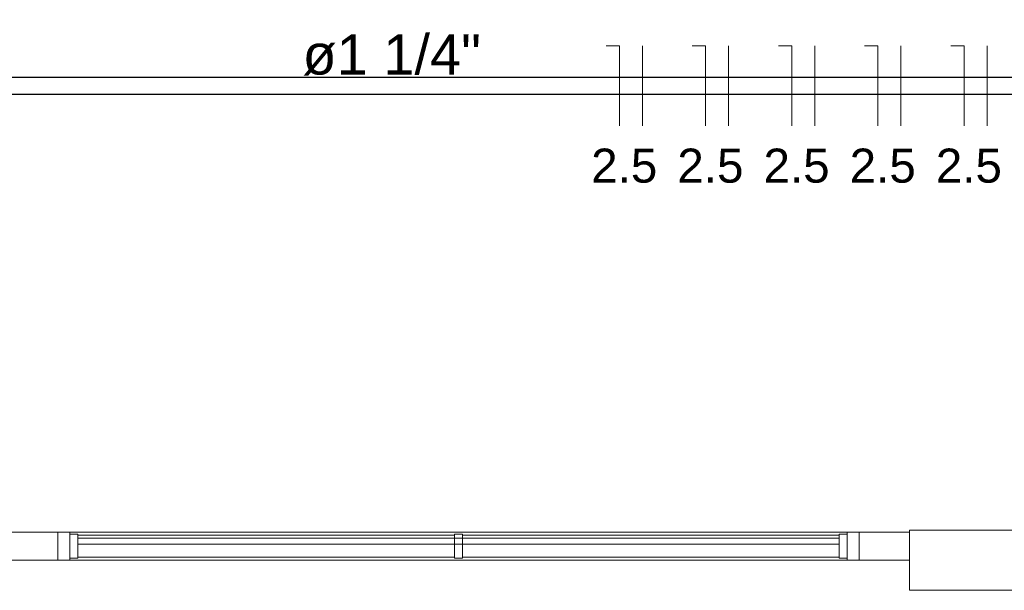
# Model space of a CAD drawing. Header units: millimetres. Extents: x 4480191 to 4481199, y -30324204 to -30323479.
# Tile 221 of 243: x 4480214.14 to 4480219.06, y -30323782.01 to -30323779.16. Entities that reach past the tile are written whole.
import ezdxf

# ---------------------------------------------------------------- set-up
doc = ezdxf.new("R2010")
doc.units = ezdxf.units.MM
doc.linetypes.add('NULL', pattern=[0])
for name, color, linetype, lineweight in [('EL-Condutos QD (Teto)', 32, 'Continuous', 25), ('EL-Fios (Fase 1) QD', 7, 'Continuous', 15), ('EL-Fios (Fase 2) QD', 7, 'Continuous', 15), ('EL-Fios (Fase 3) QD', 1, 'Continuous', 15), ('EL-Fios (Neutro) QD', 5, 'Continuous', 15), ('EL-Textos conduto QD', 7, 'Continuous', 9), ('EL-Textos fios QD', 7, 'Continuous', 9), ('IFC-Janela-Contorno', 142, 'Continuous', 5), ('IFC-Parede padrão-Contorno', 44, 'Continuous', 5)]:
    doc.layers.add(name, color=color, linetype=linetype, lineweight=lineweight)
doc.styles.add('ARIAL', font='arial.ttf')

msp = doc.modelspace()

# ---------------------------------------------------------------- linework, layer by layer
at = {"layer": 'EL-Condutos QD (Teto)'}
for p, q in [((4480214.9495, -30323779.4494), (4480214.0876, -30323779.4494)), ((4480215.7867, -30323779.4494), (4480214.9495, -30323779.4494)), ((4480216.6004, -30323779.4494), (4480215.7867, -30323779.4494)), ((4480217.3915, -30323779.4494), (4480216.6004, -30323779.4494)), ((4480218.1612, -30323779.4494), (4480217.3915, -30323779.4494)), ((4480218.9106, -30323779.4494), (4480218.1612, -30323779.4494)), ((4480219.6406, -30323779.4494), (4480218.9106, -30323779.4494)), ((4480214.0876, -30323779.5327), (4480214.9495, -30323779.5327)), ((4480214.9495, -30323779.5327), (4480215.7867, -30323779.5327)), ((4480215.7867, -30323779.5327), (4480216.6004, -30323779.5327)), ((4480216.6004, -30323779.5327), (4480217.3915, -30323779.5327)), ((4480217.3915, -30323779.5327), (4480218.1612, -30323779.5327)), ((4480218.1612, -30323779.5327), (4480218.9106, -30323779.5327)), ((4480218.9106, -30323779.5327), (4480219.6406, -30323779.5327))]:
    msp.add_line(p, q, dxfattribs=at)
at = {"layer": 'EL-Fios (Fase 1) QD'}
msp.add_line((4480217.6813, -30323779.6911), (4480217.6813, -30323779.2911), dxfattribs=at)
at = {"layer": 'EL-Fios (Fase 2) QD'}
msp.add_line((4480218.9714, -30323779.6911), (4480218.9714, -30323779.2911), dxfattribs=at)
at = {"layer": 'EL-Fios (Fase 3) QD'}
for p, q in [((4480217.2513, -30323779.6911), (4480217.2513, -30323779.2911)), ((4480218.1114, -30323779.6911), (4480218.1114, -30323779.2911)), ((4480218.5414, -30323779.6911), (4480218.5414, -30323779.2911))]:
    msp.add_line(p, q, dxfattribs=at)
at = {"layer": 'EL-Fios (Neutro) QD'}
for p, q in [((4480217.137, -30323779.2911), (4480217.0704, -30323779.2911)), ((4480217.137, -30323779.6911), (4480217.137, -30323779.2911)), ((4480217.5671, -30323779.2911), (4480217.5004, -30323779.2911)), ((4480217.5671, -30323779.6911), (4480217.5671, -30323779.2911)), ((4480217.9971, -30323779.2911), (4480217.9304, -30323779.2911)), ((4480217.9971, -30323779.6911), (4480217.9971, -30323779.2911)), ((4480218.4271, -30323779.2911), (4480218.3604, -30323779.2911)), ((4480218.4271, -30323779.6911), (4480218.4271, -30323779.2911)), ((4480218.8571, -30323779.2911), (4480218.7905, -30323779.2911)), ((4480218.8571, -30323779.6911), (4480218.8571, -30323779.2911))]:
    msp.add_line(p, q, dxfattribs=at)
at = {"layer": 'IFC-Janela-Contorno', "color": 8, "lineweight": 5}
for p, q in [((4480214.334, -30323781.7192), (4480214.389, -30323781.7192)), ((4480214.389, -30323781.7192), (4480214.394, -30323781.7192)), ((4480214.394, -30323781.7292), (4480214.394, -30323781.7192)), ((4480214.394, -30323781.7192), (4480218.274, -30323781.7192)), ((4480214.394, -30323781.8471), (4480214.394, -30323781.7192)), ((4480218.274, -30323781.7192), (4480218.3273, -30323781.7192)), ((4480218.274, -30323781.7313), (4480218.274, -30323781.7192)), ((4480218.3273, -30323781.7192), (4480218.334, -30323781.7192)), ((4480218.334, -30323781.844), (4480218.334, -30323781.7192)), ((4480214.334, -30323781.8592), (4480214.334, -30323781.7345)), ((4480214.394, -30323781.7292), (4480214.3968, -30323781.7292)), ((4480214.3968, -30323781.7292), (4480214.434, -30323781.7292)), ((4480214.434, -30323781.7376), (4480214.434, -30323781.7292)), ((4480214.434, -30323781.7342), (4480216.314, -30323781.7342)), ((4480214.434, -30323781.8492), (4480214.434, -30323781.7376)), ((4480214.434, -30323781.7492), (4480214.7, -30323781.7492)), ((4480214.7, -30323781.7492), (4480218.234, -30323781.7492)), ((4480216.314, -30323781.8408), (4480216.314, -30323781.7292)), ((4480216.314, -30323781.7292), (4480216.3168, -30323781.7292)), ((4480216.3168, -30323781.7292), (4480216.354, -30323781.7292)), ((4480216.354, -30323781.7376), (4480216.354, -30323781.7292)), ((4480216.354, -30323781.7342), (4480218.234, -30323781.7342)), ((4480216.354, -30323781.8492), (4480216.354, -30323781.7376)), ((4480218.234, -30323781.8408), (4480218.234, -30323781.7292)), ((4480218.234, -30323781.7292), (4480218.2368, -30323781.7292)), ((4480218.2368, -30323781.7292), (4480218.274, -30323781.7292)), ((4480218.274, -30323781.7376), (4480218.274, -30323781.7292)), ((4480218.274, -30323781.8592), (4480218.274, -30323781.7313)), ((4480214.434, -30323781.7792), (4480217.968, -30323781.7792)), ((4480217.968, -30323781.7792), (4480218.234, -30323781.7792)), ((4480214.334, -30323781.8592), (4480214.3408, -30323781.8592)), ((4480214.3408, -30323781.8592), (4480214.394, -30323781.8592)), ((4480214.394, -30323781.8492), (4480214.394, -30323781.8408)), ((4480214.394, -30323781.8592), (4480214.394, -30323781.8471)), ((4480214.394, -30323781.8492), (4480214.4312, -30323781.8492)), ((4480214.394, -30323781.8592), (4480214.394, -30323781.8492)), ((4480214.394, -30323781.8592), (4480218.274, -30323781.8592)), ((4480214.4312, -30323781.8492), (4480214.434, -30323781.8492)), ((4480214.434, -30323781.8442), (4480216.314, -30323781.8442)), ((4480216.314, -30323781.8492), (4480216.314, -30323781.8408)), ((4480216.314, -30323781.8492), (4480216.3512, -30323781.8492)), ((4480216.3512, -30323781.8492), (4480216.354, -30323781.8492)), ((4480216.354, -30323781.8442), (4480218.234, -30323781.8442)), ((4480218.234, -30323781.8492), (4480218.234, -30323781.8408)), ((4480218.234, -30323781.8492), (4480218.2712, -30323781.8492)), ((4480218.2712, -30323781.8492), (4480218.274, -30323781.8492)), ((4480218.274, -30323781.8592), (4480218.2791, -30323781.8592)), ((4480218.2791, -30323781.8592), (4480218.334, -30323781.8592))]:
    msp.add_line(p, q, dxfattribs=at)
at = {"layer": 'IFC-Parede padrão-Contorno', "color": 8, "lineweight": 5}
for p, q in [((4480213.844, -30323781.7192), (4480214.334, -30323781.7192)), ((4480214.334, -30323781.7192), (4480214.9007, -30323781.7192)), ((4480214.334, -30323781.844), (4480214.334, -30323781.7192)), ((4480218.0085, -30323781.7192), (4480218.334, -30323781.7192)), ((4480218.334, -30323781.7192), (4480218.4441, -30323781.7192)), ((4480218.4441, -30323781.7192), (4480218.584, -30323781.7192)), ((4480218.584, -30323781.9217), (4480218.584, -30323781.7092)), ((4480218.584, -30323781.7092), (4480218.6976, -30323781.7092)), ((4480218.6976, -30323781.7092), (4480218.7011, -30323781.7092)), ((4480218.7011, -30323781.7092), (4480219.3256, -30323781.7092)), ((4480218.334, -30323781.8592), (4480218.334, -30323781.7345)), ((4480213.784, -30323781.8592), (4480214.274, -30323781.8592)), ((4480214.274, -30323781.8592), (4480214.334, -30323781.8592)), ((4480218.334, -30323781.8592), (4480218.4441, -30323781.8592)), ((4480218.4441, -30323781.8592), (4480218.584, -30323781.8592)), ((4480218.584, -30323781.9335), (4480218.584, -30323781.9217)), ((4480218.584, -30323782.0092), (4480218.584, -30323781.9335)), ((4480218.584, -30323782.0092), (4480218.7011, -30323782.0092)), ((4480218.7011, -30323782.0092), (4480218.8008, -30323782.0092)), ((4480218.8008, -30323782.0092), (4480221.0315, -30323782.0092))]:
    msp.add_line(p, q, dxfattribs=at)

# ---------------------------------------------------------------- texts
at = {"layer": 'EL-Textos conduto QD', "linetype": 'NULL', "insert": (4480216.0003, -30323779.4404), "char_height": 0.2, "width": 1.782317, "attachment_point": 8, "line_spacing_factor": 0.6, "style": 'ARIAL'}
msp.add_mtext('ø1 1/4"', dxfattribs=at)
at = {"layer": 'EL-Textos fios QD', "linetype": 'NULL', "char_height": 0.17, "width": 0.660046, "attachment_point": 7, "rotation": 0.0008, "line_spacing_factor": 0.6, "style": 'ARIAL'}
for insert in [(4480216.9958, -30323779.9771), (4480217.4259, -30323779.9771), (4480217.8559, -30323779.9771), (4480218.2859, -30323779.9771), (4480218.7159, -30323779.9771)]:
    msp.add_mtext('2.5', dxfattribs=dict(at, insert=insert))

doc.saveas('drawing.dxf')
